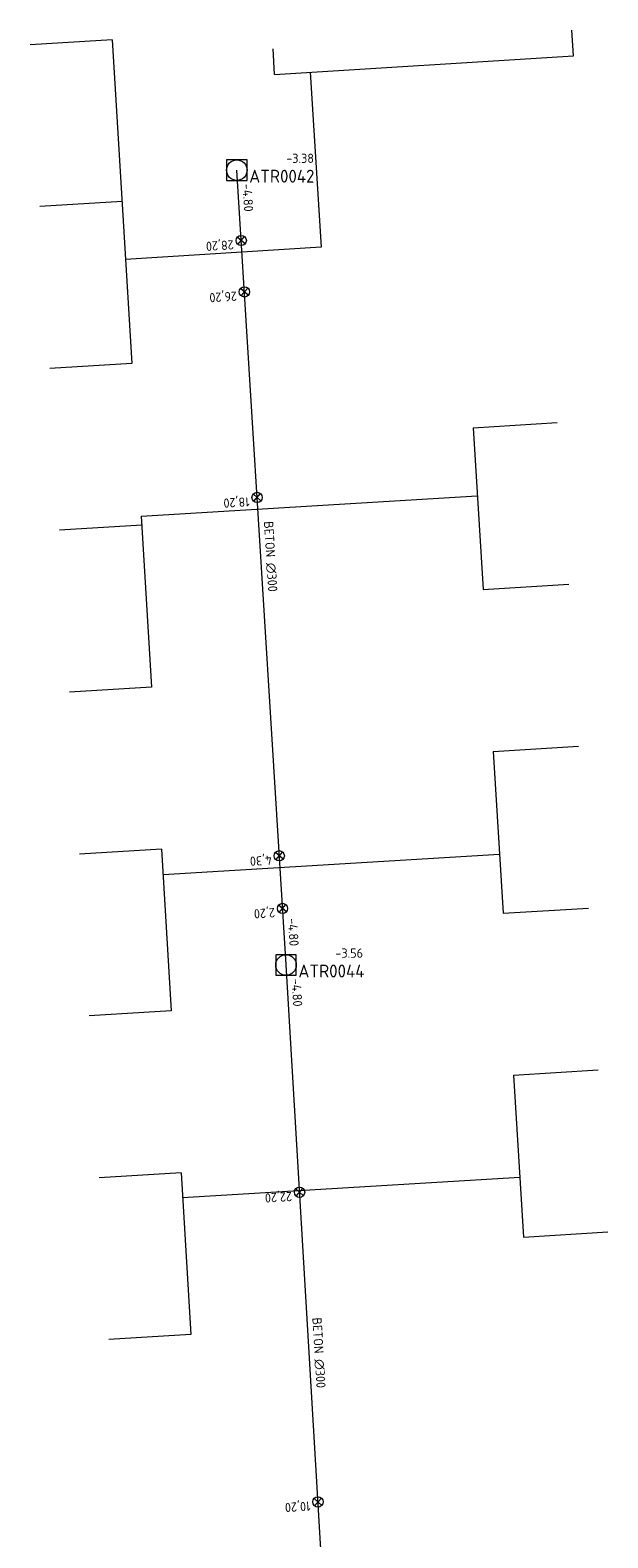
# Model space of a CAD drawing. Header units: metres. Extents: x 162232 to 162755, y 502539 to 502988.
# Tile 35 of 64: x 162418 to 162440, y 502753 to 502811. Entities that reach past the tile are written whole.
import ezdxf

# ---------------------------------------------------------------- set-up
doc = ezdxf.new("R2010")
doc.units = ezdxf.units.M
doc.header["$LTSCALE"] = 0.001
for name, color, linetype, lineweight in [('B-WE-RI-HWA_BOB-T18', 150, 'Continuous', 0), ('B-WE-RI-HWA_HUISAANSLUITING_PVC_125-G', 150, 'Continuous', 13), ('B-WE-RI-HWA_HULPSTUK_INLAAT-S', 150, 'Continuous', 13), ('B-WE-RI-HWA_HULPSTUK_INLAAT-T18', 150, 'Continuous', 0), ('B-WE-RI-HWA_MATERIAAL-T18', 150, 'Continuous', 0), ('B-WE-RI-HWA_PUTDEKSELHOOGTE-T18', 150, 'Continuous', 0), ('B-WE-RI-HWA_PUTNUMMER-T25', 150, 'Continuous', 0), ('B-WE-RI-HWA_RIOOLPUT_INSPECTIEPUT-S', 150, 'Continuous', 13), ('B-WE-RI-HWA_TRANSPORTLEIDING_BETON_300-G', 150, 'Continuous', 13)]:
    doc.layers.add(name, color=color, linetype=linetype, lineweight=lineweight)
doc.styles.add('NLCS-ISO', font='NLCS-ISO.ttf')

# ---------------------------------------------------------------- blocks, each defined once
blk = doc.blocks.new('B-SRI-PUT_HWA-SO')
at = {"flags": 128}
blk.add_lwpolyline([(-0.002, -0.002), (0.002, -0.002), (0.002, 0.002), (-0.002, 0.002), (-0.002, -0.002)], dxfattribs=at)
blk.add_circle((0, 0), 0.002)
blk = doc.blocks.new('SRI-HULP_INLAAT-SO')
for p, q in [((-0.00071, 0.00071), (0.00071, -0.00071)), ((-0.00071, -0.00071), (0.00071, 0.00071))]:
    blk.add_line(p, q)
blk.add_circle((0, 0), 0.001)

msp = doc.modelspace()

# ---------------------------------------------------------------- linework, layer by layer
at = {"layer": 'B-WE-RI-HWA_HUISAANSLUITING_PVC_125-G', "flags": 128}
for points in [[(162438.868, 502810.428), (162438.805, 502811.426)], [(162420.941, 502811.054), (162417.747, 502810.86)], [(162420.941, 502811.054), (162421.706, 502798.477)], [(162427.251, 502809.702), (162427.188, 502810.7)], [(162427.251, 502809.702), (162438.868, 502810.428)], [(162428.628, 502809.788), (162429.053, 502802.991)], [(162421.323, 502804.766), (162418.129, 502804.572)], [(162429.053, 502802.991), (162421.46, 502802.516)], [(162421.706, 502798.477), (162418.512, 502798.283)], [(162434.961, 502795.977), (162438.231, 502796.181)], [(162434.961, 502795.977), (162435.353, 502789.69)], [(162422.066, 502792.541), (162435.126, 502793.334)], [(162422.066, 502792.541), (162422.47, 502785.901)], [(162422.089, 502792.189), (162418.895, 502791.995)], [(162435.353, 502789.69), (162438.686, 502789.898)], [(162422.47, 502785.901), (162419.277, 502785.707)], [(162435.746, 502783.402), (162439.066, 502783.609)], [(162435.746, 502783.402), (162436.139, 502777.115)], [(162422.852, 502779.612), (162419.66, 502779.418)], [(162422.852, 502779.612), (162423.234, 502773.324)], [(162422.912, 502778.617), (162435.995, 502779.412)], [(162436.139, 502777.115), (162439.445, 502777.321)], [(162423.234, 502773.324), (162420.043, 502773.13)], [(162436.531, 502770.826), (162439.824, 502771.032)], [(162436.531, 502770.826), (162436.924, 502764.538)], [(162423.616, 502767.036), (162420.425, 502766.842)], [(162423.616, 502767.036), (162423.998, 502760.747)], [(162423.675, 502766.071), (162436.779, 502766.868)], [(162436.924, 502764.538), (162440.203, 502764.743)], [(162423.998, 502760.747), (162420.808, 502760.553)]]:
    msp.add_lwpolyline(points, dxfattribs=at)
at = {"layer": 'B-WE-RI-HWA_TRANSPORTLEIDING_BETON_300-G', "flags": 128}
for points in [[(162427.693, 502775.108), (162425.782, 502805.987)], [(162429.538, 502744.116), (162427.693, 502775.108)]]:
    msp.add_lwpolyline(points, dxfattribs=at)

# ---------------------------------------------------------------- block references
at = {"layer": 'B-WE-RI-HWA_HULPSTUK_INLAAT-S', "linetype": 'Continuous', "lineweight": 0, "xscale": 200, "yscale": 200}
for p, rotation in [((162425.951, 502803.254), 93.54133136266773), ((162426.075, 502801.258), 93.54133136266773), ((162426.569, 502793.273), 93.54133136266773), ((162427.43, 502779.35), 93.54133136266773), ((162427.557, 502777.304), 93.54133136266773), ((162428.219, 502766.277), 93.40688237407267), ((162428.935, 502754.248), 93.40688237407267)]:
    msp.add_blockref('SRI-HULP_INLAAT-SO', p, dxfattribs=dict(at, rotation=rotation))
at = {"layer": 'B-WE-RI-HWA_RIOOLPUT_INSPECTIEPUT-S', "linetype": 'Continuous', "lineweight": 0, "xscale": 200, "yscale": 200}
for p in [(162425.782, 502805.987), (162427.693, 502775.108)]:
    msp.add_blockref('B-SRI-PUT_HWA-SO', p, dxfattribs=at)

# ---------------------------------------------------------------- texts
at = {"layer": 'B-WE-RI-HWA_BOB-T18', "linetype": 'Continuous', "lineweight": 0, "char_height": 0.36, "attachment_point": 7, "line_spacing_factor": 0.8, "style": 'NLCS-ISO'}
for insert, rotation in [((162425.997, 502805.449), 273.54133), ((162427.763, 502776.916), 273.54133), ((162427.907, 502774.57), 273.40688)]:
    msp.add_mtext('{\\C256;-4.80}', dxfattribs=dict(at, insert=insert, rotation=rotation))
at = {"layer": 'B-WE-RI-HWA_HULPSTUK_INLAAT-T18', "linetype": 'Continuous', "lineweight": 0, "char_height": 0.36, "attachment_point": 7, "line_spacing_factor": 0.8, "style": 'NLCS-ISO'}
for s, insert, rotation in [('{\\C256;28,20}', (162425.644, 502803.354), 183.54133), ('{\\C256;26,20}', (162425.768, 502801.358), 183.54133), ('{\\C256;18,20}', (162426.262, 502793.373), 183.54133), ('{\\C256;4,30}', (162427.124, 502779.45), 183.54133), ('{\\C256;2,20}', (162427.25, 502777.404), 183.54133), ('{\\C256;22,20}', (162427.912, 502766.378), 183.40688), ('{\\C256;10,20}', (162428.628, 502754.349), 183.40688)]:
    msp.add_mtext(s, dxfattribs=dict(at, insert=insert, rotation=rotation))
at = {"layer": 'B-WE-RI-HWA_MATERIAAL-T18', "linetype": 'Continuous', "lineweight": 0, "char_height": 0.36, "attachment_point": 8, "line_spacing_factor": 0.8, "style": 'NLCS-ISO'}
for insert, rotation in [((162426.893, 502790.966), 273.54133), ((162428.772, 502760.03), 273.40688)]:
    msp.add_mtext('{\\C256;BETON ∅300}', dxfattribs=dict(at, insert=insert, rotation=rotation))
at = {"layer": 'B-WE-RI-HWA_PUTDEKSELHOOGTE-T18', "linetype": 'Continuous', "lineweight": 0, "char_height": 0.36, "attachment_point": 7, "line_spacing_factor": 0.8, "style": 'NLCS-ISO'}
for s, insert in [('{\\C256;-3.38}', (162427.702, 502806.268)), ('{\\C256;-3.56}', (162429.613, 502775.389))]:
    msp.add_mtext(s, dxfattribs=dict(at, insert=insert))
at = {"layer": 'B-WE-RI-HWA_PUTNUMMER-T25', "linetype": 'Continuous', "lineweight": 0, "char_height": 0.5, "attachment_point": 7, "line_spacing_factor": 0.8, "style": 'NLCS-ISO'}
for s, insert in [('{\\C256;ATR0042}', (162426.262, 502805.502)), ('{\\C256;ATR0044}', (162428.173, 502774.623))]:
    msp.add_mtext(s, dxfattribs=dict(at, insert=insert))

doc.saveas('drawing.dxf')
